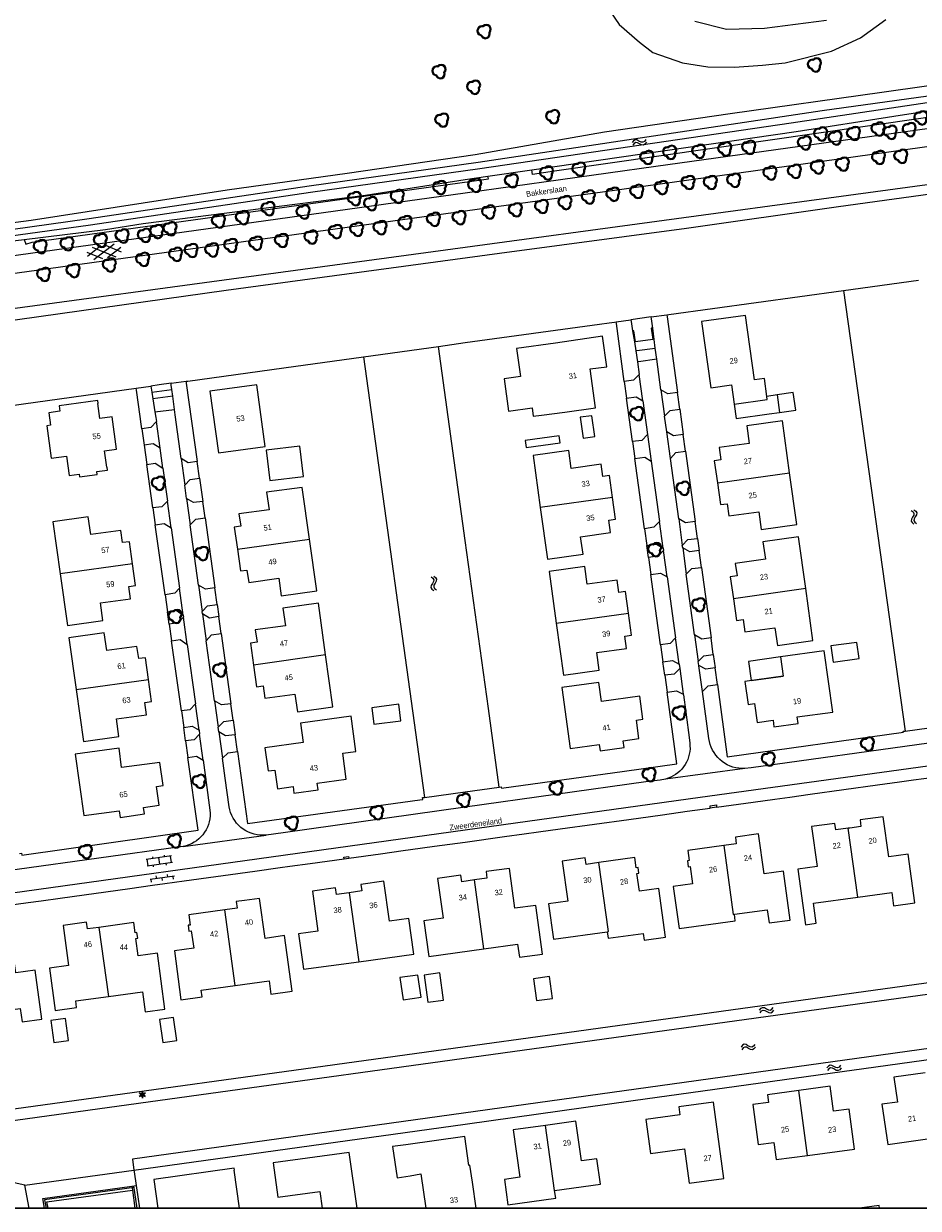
# Model space of a CAD drawing. Header units: metres. Extents: x 231584 to 239351, y 577231 to 577839.
# Tile 14 of 70: x 231921 to 232081, y 577231 to 577444. Entities that reach past the tile are written whole.
import ezdxf
from ezdxf.enums import TextEntityAlignment as Align

# ---------------------------------------------------------------- set-up
doc = ezdxf.new("R2010")
doc.units = ezdxf.units.M
doc.header["$MEASUREMENT"] = 0
for name, color, linetype, lineweight in [('B01', 1, 'Continuous', 0), ('B02', 12, 'Continuous', 0), ('B07', 12, 'Continuous', 0), ('B14', 1, 'Continuous', 0), ('HAAG', 7, 'Continuous', 0), ('LUIFEL', 7, 'Continuous', 0), ('N-WE-IE-MEUBILAIR_WEGMEUBILAIR_LICHTMAST-S', 7, 'Continuous', 30), ('S01', 7, 'Continuous', 0), ('S02', 7, 'Continuous', 0), ('S03', 7, 'Continuous', 0), ('S05', 140, 'Continuous', 0), ('s_BOOM', 7, 'Continuous', 0), ('T00', 34, 'Continuous', 0), ('T09', 72, 'Continuous', 0), ('T10', 7, 'Continuous', 0), ('V01', 8, 'Continuous', 0), ('V02', 253, 'Continuous', 0), ('W00', 140, 'Continuous', 0), ('Z02_huisnummer', 7, 'Continuous', 0), ('Z06_straatnaam', 7, 'Continuous', 0)]:
    doc.layers.add(name, color=color, linetype=linetype, lineweight=lineweight)
doc.styles.add('Style-CHAR_FAST_FONT', font='CHAR_FAST_FONT.shx')

# ---------------------------------------------------------------- blocks, each defined once
blk = doc.blocks.new('N-SIE-WEG_LICHTMAST-SO')
at = {"linetype": 'Continuous'}
h = blk.add_hatch(color=256, dxfattribs=at)
h.paths.add_polyline_path([(-11.6, -5, 0.658505), (11.6, -5)])
h.paths.add_polyline_path([(11.6, 5, 0.658505), (-11.6, 5)])
for p, q in [((-21.9, 12.7), (-11, 6.3)), ((-11.6, 5), (11.6, 5)), ((0, 12.7), (0, 25.3)), ((11, 6.3), (21.9, 12.7)), ((-21.9, -12.7), (-11, -6.3)), ((-11.6, -5), (11.6, -5)), ((0, -12.7), (0, -25.3)), ((21.9, -12.7), (11, -6.3))]:
    blk.add_line(p, q)
at = {"ltscale": 0.5}
blk.add_circle((0, 0), 12.7, dxfattribs=at)
blk = doc.blocks.new('BOOM')
at = {"lineweight": -2, "flags": 128}
blk.add_lwpolyline([(12.8, 4), (12.1, 7.4), (10.2, 10.2), (7.3, 12.1), (3.9, 12.8), (0.4, 12.1), (-2.5, 10.1), (-3.9, 10.2), (-7.3, 9.5), (-10.2, 7.6), (-12.1, 4.8), (-12.8, 1.4), (-12.3, -1.4), (-11, -3.9), (-8.9, -5.8), (-6.2, -7), (-3, -11.2), (2.1, -12.8), (5.5, -12.1), (8.4, -10.2), (10.3, -7.4), (11, -4), (10.7, -1.7), (12.1, 0.9), (12.8, 4)], dxfattribs=at)
blk.add_lwpolyline([(11, 4), (10.5, 6.7), (8.9, 8.9), (6.7, 10.5), (3.9, 11), (1.1, 10.5), (-2, 8.3), (-3.8, 8.5), (-6.7, 7.9), (-8.9, 6.4), (-10.5, 4.2), (-11, 1.4), (-10.7, -0.9), (-9.6, -2.9), (-7.9, -4.4), (-5.1, -5.7), (-2, -9.7), (2.2, -11), (4.9, -10.5), (7.1, -9), (8.7, -6.7), (9.2, -3.9), (8.9, -1.3), (10.5, 1.5)], close=True, dxfattribs=at)
blk = doc.blocks.new('S05')
at = {"color": 0}
for p, q in [((0.8, 3), (3.8, 5.9)), ((1.1, -1.9), (4.1, 0.9)), ((3.8, 5.9), (6.8, 7.1)), ((4.1, 0.9), (7.1, 2.1)), ((6.8, 7.1), (10.1, 6.2)), ((7.1, 2.1), (10.2, 1.2)), ((10.1, 6.2), (13.3, 3.7)), ((10.2, 1.2), (13.6, -1.2)), ((13.3, 3.7), (16.6, 1.3)), ((16.6, 1.3), (19.7, 0.4)), ((19.7, 0.4), (22.8, 1.6)), ((22.8, 1.6), (25.8, 4.4)), ((13.6, -1.2), (16.8, -3.7)), ((16.8, -3.7), (20, -4.6)), ((20, -4.6), (23.1, -3.3)), ((23.1, -3.3), (26.1, -0.5))]:
    blk.add_line(p, q, dxfattribs=at)
blk = doc.blocks.new('OV2')
at = {"color": 0}
for p, q in [((3.1, -23), (3.1, 23)), ((15.1, -23), (15.1, 23)), ((0.1, 11.5), (3.1, 11.5)), ((3.1, 21), (15.1, 21)), ((3.1, 0), (15.1, 0)), ((15.1, 10.5), (18.1, 10.5)), ((0.1, -11.5), (3.1, -11.5)), ((3.1, -21), (15.1, -21)), ((15.1, -10.5), (18.1, -10.5))]:
    blk.add_line(p, q, dxfattribs=at)
blk = doc.blocks.new('GV6')
at = {"color": 0, "linetype": 'Continuous', "ltscale": 10, "flags": 128}
for points in [[(0.1, -3.8), (26.5, 11.5)], [(26.5, -11.5), (0.1, 3.8)], [(50.7, -11.5), (10.9, 11.5)], [(10.9, -11.5), (50.7, 11.5)], [(61.6, -3.8), (35.1, 11.5)], [(35.1, -11.5), (61.6, 3.7)]]:
    blk.add_lwpolyline(points, dxfattribs=at)
blk = doc.blocks.new('OV6')
at = {"color": 0}
for p, q in [((0, 0), (44, 0)), ((2, 5), (2, 0)), ((12, 0), (12, -5)), ((22, 5), (22, 0)), ((32, 0), (32, -5)), ((42, 5), (42, 0))]:
    blk.add_line(p, q, dxfattribs=at)

msp = doc.modelspace()

# ---------------------------------------------------------------- linework, layer by layer
at = {"flags": 128}
for points in [[(231583.557, 577690.779), (232382.246, 577690.779), (232382.246, 577231.173), (231583.557, 577231.173)], [(232382.246, 577231.173), (232382.246, 577690.779), (231583.557, 577690.779), (231583.557, 577231.173)]]:
    msp.add_lwpolyline(points, close=True, dxfattribs=at)
at = {"layer": 'B01'}
msp.add_line((231959.476, 577231.173), (231958.538, 577237.999), dxfattribs=at)
at = {"layer": 'B01', "flags": 128}
for points in [[(232054.161, 577376.922), (232053.714, 577380.125), (232051.954, 577379.884), (232050.35, 577391.422), (232042.421, 577390.33), (232044.074, 577378.464), (232047.836, 577378.982)], [(232009.214, 577385.516), (232009.922, 577380.465), (232006.969, 577380.068), (232007.782, 577374.267), (232012.002, 577374.834), (232012.196, 577373.354), (232013.683, 577373.549), (232017.887, 577374.1), (232023.413, 577374.843), (232022.434, 577381.833), (232025.405, 577382.247), (232024.641, 577387.694), (232016.225, 577386.458), (232009.214, 577385.516)], [(231954.18, 577377.851), (231955.706, 577366.774), (231964.116, 577367.932), (231962.591, 577379.01), (231954.18, 577377.851)], [(232047.836, 577378.982), (232048.318, 577375.531)], [(231927.229, 577374.244), (231925.248, 577373.967), (231925.56, 577371.739), (231924.876, 577371.643), (231925.69, 577365.82), (231928.423, 577366.202), (231928.909, 577362.725), (231930.702, 577362.976), (231930.772, 577362.471), (231933.922, 577362.911), (231933.851, 577363.416), (231935.782, 577363.686), (231935.701, 577364.226), (231935.649, 577364.224), (231935.235, 577367.145), (231937.424, 577367.449), (231936.615, 577373.267), (231934.431, 577372.963), (231934.071, 577375.627), (231934.115, 577375.637), (231934.038, 577376.173), (231927.094, 577375.214), (231927.229, 577374.244)], [(232048.318, 577375.531), (232054.242, 577376.342), (232054.161, 577376.922)], [(232058.242, 577363.208), (232056.938, 577372.512), (232050.553, 577371.617), (232050.995, 577368.462), (232045.594, 577367.712), (232045.91, 577365.512), (232044.725, 577365.356), (232045.282, 577361.425)], [(232026.46, 577358.788), (232025.923, 577362.722), (232024.719, 577362.557), (232024.412, 577364.751), (232019.035, 577363.998), (232018.588, 577367.187), (232012.203, 577366.292), (232013.487, 577356.995)], [(232045.282, 577361.425), (232045.838, 577357.494), (232047.007, 577357.648), (232047.323, 577355.448), (232052.716, 577356.179), (232053.16, 577353.01), (232059.546, 577353.904), (232058.242, 577363.208)], [(231972.034, 577351.287), (231970.712, 577360.581), (231964.343, 577359.693), (231964.792, 577356.539), (231959.39, 577355.802), (231959.703, 577353.595), (231958.547, 577353.433), (231959.097, 577349.501)], [(232013.487, 577356.995), (232014.772, 577347.697), (232021.158, 577348.592), (232020.719, 577351.724), (232026.105, 577352.482), (232025.81, 577354.694), (232026.997, 577354.854), (232026.46, 577358.788)], [(231940.262, 577346.879), (231939.709, 577350.81), (231938.495, 577350.667), (231938.194, 577352.853), (231932.786, 577352.11), (231932.338, 577355.264), (231925.969, 577354.377), (231927.282, 577345.089)], [(231959.097, 577349.501), (231959.647, 577345.57), (231960.821, 577345.728), (231961.137, 577343.522), (231966.539, 577344.259), (231966.988, 577341.107), (231973.356, 577341.994), (231972.034, 577351.287)], [(232061.128, 577342.408), (232059.827, 577351.715), (232053.441, 577350.82), (232053.884, 577347.665), (232048.482, 577346.915), (232048.798, 577344.701), (232047.596, 577344.524), (232048.145, 577340.598)], [(231927.282, 577345.089), (231928.595, 577335.801), (231934.924, 577336.683), (231934.515, 577339.842), (231939.923, 577340.585), (231939.634, 577342.78), (231940.815, 577342.947), (231940.262, 577346.879)], [(232029.328, 577337.978), (232028.79, 577341.904), (232027.581, 577341.74), (232027.255, 577343.954), (232021.909, 577343.233), (232021.47, 577346.364), (232015.084, 577345.494), (232016.359, 577336.191)], [(232048.145, 577340.598), (232048.694, 577336.672), (232049.888, 577336.848), (232050.204, 577334.634), (232055.6, 577335.377), (232056.045, 577332.206), (232062.43, 577333.1), (232061.128, 577342.408)], [(231974.943, 577330.497), (231973.643, 577339.788), (231967.274, 577338.901), (231967.723, 577335.747), (231962.321, 577335.01), (231962.634, 577332.803), (231961.438, 577332.628), (231961.984, 577328.696)], [(232016.359, 577336.191), (232017.633, 577326.888), (232024.076, 577327.766), (232023.631, 577330.942), (232028.954, 577331.67), (232028.654, 577333.883), (232029.866, 577334.053), (232029.328, 577337.978)], [(231943.133, 577326.065), (231942.58, 577329.996), (231941.384, 577329.842), (231941.067, 577332.042), (231935.66, 577331.299), (231935.211, 577334.452), (231928.87, 577333.569), (231930.181, 577324.282)], [(231961.984, 577328.696), (231962.53, 577324.764), (231963.707, 577324.936), (231964.033, 577322.736), (231969.436, 577323.473), (231969.884, 577320.319), (231976.243, 577321.205), (231974.943, 577330.497)], [(232057.078, 577326.718), (232050.197, 577325.748), (232050.776, 577321.592), (232051.959, 577321.757), (232052.429, 577318.395), (232055.266, 577318.79), (232055.406, 577317.597), (232059.771, 577318.186), (232059.628, 577319.371), (232066.004, 577320.256), (232064.462, 577331.244), (232056.609, 577330.136)], [(232056.609, 577330.136), (232057.078, 577326.718)], [(231930.181, 577324.282), (231931.493, 577314.995), (231937.805, 577315.862), (231937.397, 577319.022), (231942.805, 577319.765), (231942.511, 577321.98), (231943.685, 577322.134), (231943.133, 577326.065)], [(232024.035, 577314.443), (232024.219, 577313.266), (232028.541, 577313.878), (232028.369, 577315.068), (232031.2, 577315.474), (232030.737, 577318.814), (232031.912, 577318.98), (232031.351, 577323.131), (232024.469, 577322.161), (232024, 577325.579), (232017.323, 577324.637), (232018.835, 577313.735), (232024.035, 577314.443)], [(231979.516, 577319.502), (231970.448, 577318.238), (231970.931, 577314.762), (231964.052, 577313.851), (231964.632, 577309.682), (231965.803, 577309.843), (231966.277, 577306.483), (231969.105, 577306.869), (231969.264, 577305.692), (231973.604, 577306.272), (231973.452, 577307.473), (231978.65, 577308.178), (231978.008, 577312.849), (231980.395, 577313.185), (231979.516, 577319.502)], [(231942.399, 577301.966), (231942.233, 577303.146), (231945.057, 577303.545), (231944.597, 577306.901), (231945.785, 577307.051), (231945.209, 577311.222), (231938.324, 577310.276), (231937.876, 577313.747), (231929.982, 577312.662), (231931.522, 577301.655), (231937.892, 577302.544), (231938.077, 577301.352), (231942.399, 577301.966)], [(232068.782, 577299.399), (232066.536, 577299.087), (232066.358, 577300.268), (232062.194, 577299.687), (232063.167, 577292.523), (232059.721, 577292.019), (232061.094, 577282.086), (232063.034, 577282.356), (232062.538, 577285.919), (232070.489, 577287.025)], [(232079.508, 577294.745), (232076.052, 577294.27), (232075.06, 577301.465), (232070.888, 577300.896), (232071.028, 577299.727), (232069.06, 577299.438), (232068.782, 577299.399)], [(232048.323, 577283.968), (232054.213, 577284.765), (232054.542, 577282.386), (232058.346, 577282.908), (232057.135, 577291.665), (232053.679, 577291.19), (232052.672, 577298.379), (232048.501, 577297.807), (232048.659, 577296.62), (232046.417, 577296.31)], [(232046.417, 577296.31), (232039.974, 577295.421), (232040.231, 577293.583), (232039.884, 577293.536), (232040.028, 577292.495), (232040.375, 577292.543), (232040.812, 577289.424), (232037.345, 577288.945), (232038.39, 577281.386), (232048.486, 577282.785), (232048.323, 577283.968)], [(232024.018, 577293.231), (232021.741, 577292.914), (232021.567, 577294.085), (232017.42, 577293.51), (232018.416, 577286.331), (232014.95, 577285.844), (232015.825, 577279.485), (232025.51, 577280.822)], [(232025.51, 577280.822), (232025.691, 577279.638), (232031.981, 577280.5), (232032.148, 577279.306), (232035.966, 577279.828), (232034.744, 577288.603), (232031.277, 577288.121), (232030.84, 577291.251), (232031.169, 577291.306), (232031.028, 577292.35), (232030.696, 577292.316), (232030.438, 577294.125), (232024.018, 577293.231)], [(232080.719, 577285.988), (232079.508, 577294.745)], [(232003.365, 577277.745), (232009.411, 577278.584), (232009.764, 577276.228), (232013.891, 577276.794), (232012.699, 577285.543), (232008.935, 577285.021), (232007.937, 577292.195), (232003.745, 577291.61), (232003.913, 577290.418), (232001.659, 577290.107)], [(231980.886, 577275.438), (231990.776, 577276.803), (231989.906, 577283.18), (231986.426, 577282.721), (231985.421, 577289.891), (231981.278, 577289.303), (231981.434, 577288.131), (231979.177, 577287.821)], [(232001.659, 577290.107), (231999.385, 577289.793), (231999.217, 577290.982), (231995.037, 577290.401), (231996.034, 577283.23), (231992.596, 577282.752), (231993.466, 577276.371), (232003.365, 577277.745)], [(231958.715, 577271.163), (231964.786, 577272.004), (231965.104, 577269.619), (231968.918, 577270.173), (231967.545, 577280.12), (231964.072, 577279.629), (231963.063, 577286.809), (231960.363, 577286.436), (231958.909, 577286.223), (231959.062, 577285.029), (231956.844, 577284.725)], [(231979.177, 577287.821), (231976.896, 577287.502), (231976.729, 577288.7), (231972.571, 577288.104), (231973.57, 577280.936), (231970.097, 577280.453), (231970.855, 577274.967), (231970.997, 577274.073), (231980.886, 577275.438)], [(232070.489, 577287.025), (232076.578, 577287.873), (232076.906, 577285.49), (232080.719, 577285.988)], [(231956.844, 577284.725), (231950.371, 577283.838), (231950.61, 577282.016), (231950.267, 577281.968), (231950.404, 577280.927), (231950.798, 577280.982), (231951.268, 577277.845), (231947.801, 577277.361), (231948.973, 577268.579), (231952.766, 577269.133), (231952.624, 577270.319), (231958.715, 577271.163)], [(231934.226, 577281.601), (231932.167, 577281.322), (231932.001, 577282.529), (231927.854, 577281.962), (231928.814, 577274.771), (231925.348, 577274.286), (231926.393, 577266.707), (231930.233, 577267.235), (231930.092, 577268.394), (231935.938, 577269.197)], [(231913.973, 577266.179), (231920.137, 577267.037), (231920.468, 577264.66), (231923.991, 577265.149), (231922.784, 577273.918), (231919.31, 577273.449), (231918.32, 577280.627), (231914.167, 577280.054), (231914.331, 577278.867), (231912.052, 577278.551)], [(231940.872, 577279.596), (231941.219, 577279.643), (231941.08, 577280.683), (231940.733, 577280.637), (231940.491, 577282.452), (231934.226, 577281.601)], [(231946.092, 577266.941), (231944.757, 577276.947), (231941.287, 577276.484), (231940.872, 577279.596)], [(231935.938, 577269.197), (231942.08, 577270.041)], [(231942.08, 577270.041), (231942.557, 577266.47), (231946.092, 577266.941)], [(232082.594, 577255.488), (232076.974, 577254.713), (232077.589, 577250.255), (232074.805, 577249.871), (232075.847, 577242.656), (232084.229, 577243.803)], [(232061.457, 577240.669), (232069.871, 577241.799), (232068.906, 577248.985), (232066.131, 577248.612), (232065.532, 577253.072), (232059.883, 577252.313)], [(232059.883, 577252.313), (232054.244, 577251.556), (232054.429, 577250.178), (232051.653, 577249.805), (232052.619, 577242.62), (232055.388, 577242.992), (232055.802, 577239.91), (232061.457, 577240.669)], [(232046.412, 577236.553), (232044.549, 577250.207), (232038.356, 577249.362), (232038.546, 577247.975), (232032.412, 577247.138), (232033.249, 577241.005), (232039.386, 577241.842), (232040.219, 577235.701), (232046.412, 577236.553)], [(232016.056, 577234.391), (232024.278, 577235.529), (232023.65, 577240.065), (232020.866, 577239.68), (232019.879, 577246.812), (232014.441, 577246.06)], [(232014.441, 577246.06), (232008.609, 577245.252), (232009.785, 577236.753), (232007.039, 577236.373), (232007.67, 577231.817), (232016.248, 577233.004), (232016.056, 577234.391)], [(232001.946, 577231.173), (232001.285, 577235.863), (232000.858, 577238.893), (232000.651, 577238.864), (231999.916, 577244.082), (231989.353, 577242.594), (231986.977, 577242.259), (231987.767, 577236.644), (231990.144, 577236.979), (231992.051, 577237.349), (231992.921, 577231.173)], [(231980.587, 577231.173), (231979.198, 577241.208), (231965.518, 577239.315), (231966.368, 577233.174), (231973.898, 577234.205), (231974.317, 577231.173)], [(231958.538, 577237.999), (231958.598, 577238.007), (231958.55, 577238.354), (231944.116, 577236.37), (231944.83, 577231.173)]]:
    msp.add_lwpolyline(points, dxfattribs=at)
at = {"layer": 'B02', "flags": 128}
for points in [[(232056.452, 577374.049), (232059.334, 577374.451), (232058.897, 577377.583), (232056.015, 577377.181)], [(232056.015, 577377.181), (232056.452, 577374.049)], [(232023.268, 577369.729), (232022.76, 577373.444), (232020.658, 577373.156), (232021.167, 577369.441), (232023.268, 577369.729)], [(231964.945, 577361.821), (231970.965, 577362.553), (231970.305, 577367.981), (231964.285, 577367.249), (231964.945, 577361.821)], [(232066.048, 577329.223), (232070.708, 577329.867), (232070.309, 577332.754), (232065.649, 577332.109), (232066.048, 577329.223)], [(231988.464, 577318.701), (231988.074, 577321.656), (231983.23, 577321.017), (231983.62, 577318.062), (231988.464, 577318.701)], [(231988.282, 577272.578), (231988.836, 577268.622), (231992.075, 577269.077), (231991.521, 577273.032), (231988.282, 577272.578)], [(231995.421, 577273.421), (231992.622, 577273.028), (231993.304, 577268.166), (231996.103, 577268.558), (231995.421, 577273.421)], [(232012.785, 577268.458), (232015.701, 577268.863), (232015.158, 577272.778), (232012.242, 577272.373), (232012.785, 577268.458)], [(231928.778, 577261.288), (231928.235, 577265.223), (231925.588, 577264.858), (231926.131, 577260.923), (231928.778, 577261.288)], [(231945.691, 577260.936), (231948.218, 577261.281), (231947.646, 577265.428), (231945.12, 577265.083), (231945.691, 577260.936)], [(232074.374, 577231.173), (232074.308, 577231.653), (232070.784, 577231.173)]]:
    msp.add_lwpolyline(points, dxfattribs=at)
at = {"layer": 'B07', "flags": 128}
for points in [[(232045.282, 577361.425), (232058.242, 577363.208)], [(232026.46, 577358.788), (232013.487, 577356.995)], [(231959.097, 577349.501), (231972.034, 577351.287)], [(231940.262, 577346.879), (231927.282, 577345.089)], [(232061.128, 577342.408), (232048.145, 577340.598)], [(232016.359, 577336.191), (232029.328, 577337.978)], [(231974.943, 577330.497), (231961.984, 577328.696)], [(231930.181, 577324.282), (231943.133, 577326.065)], [(232070.489, 577287.025), (232068.782, 577299.399)], [(232046.417, 577296.31), (232048.124, 577283.941), (232048.323, 577283.968)], [(232025.51, 577280.822), (232025.726, 577280.852), (232024.018, 577293.231)], [(232003.365, 577277.745), (232001.659, 577290.107)], [(231979.177, 577287.821), (231980.886, 577275.438)], [(231958.715, 577271.163), (231956.844, 577284.725)], [(231934.226, 577281.601), (231935.938, 577269.197)], [(232061.457, 577240.669), (232059.883, 577252.313)], [(232016.056, 577234.391), (232014.441, 577246.06)]]:
    msp.add_lwpolyline(points, dxfattribs=at)
at = {"layer": 'B14', "flags": 128}
msp.add_lwpolyline([(232016.87, 577369.858), (232010.772, 577369.023), (232010.951, 577367.719), (232017.049, 577368.554), (232016.87, 577369.858)], dxfattribs=at)
at = {"layer": 'HAAG'}
msp.add_line((231941.108, 577231.173), (231940.529, 577235.2), dxfattribs=at)
at = {"layer": 'HAAG', "flags": 128}
msp.add_lwpolyline([(231940.571, 577234.905), (231924.471, 577232.709), (231924.773, 577231.173)], dxfattribs=at)
at = {"layer": 'LUIFEL', "flags": 128}
for points in [[(232056.015, 577377.181), (232054.161, 577376.922)], [(232048.318, 577375.531), (232048.677, 577372.964)], [(232048.677, 577372.964), (232054.598, 577373.79), (232056.452, 577374.049)], [(232056.609, 577330.136), (232050.862, 577329.326)], [(232050.862, 577329.326), (232051.344, 577325.91)], [(232051.344, 577325.91), (232057.078, 577326.718)]]:
    msp.add_lwpolyline(points, dxfattribs=at)
at = {"layer": 'T00'}
msp.add_line((231940.912, 577235.253), (231941.507, 577231.173), dxfattribs=at)
at = {"layer": 'T00', "flags": 128}
for points in [[(232036.226, 577391.56), (232036.265, 577391.22), (232038.124, 577377.603)], [(232028.563, 577379.605), (232027.136, 577389.967), (232027.093, 577390.299)], [(231941.953, 577371.113), (231941.835, 577371.952), (231941.65, 577373.285), (231940.991, 577378.038), (231940.941, 577378.395)], [(231949.888, 577379.631), (231949.938, 577379.275), (231951.897, 577365.213)], [(232030.047, 577368.831), (232028.978, 577376.594)], [(232038.533, 577374.606), (232039.154, 577370.057)], [(232032.209, 577353.135), (232030.465, 577365.793)], [(232039.562, 577367.067), (232041.287, 577354.433)], [(231943.95, 577356.879), (231942.855, 577364.682)], [(231952.315, 577362.206), (231952.891, 577358.068)], [(231953.306, 577355.085), (231955.053, 577342.527)], [(231946.138, 577341.284), (231944.371, 577353.879)], [(232041.698, 577351.422), (232041.991, 577349.274)], [(232032.92, 577347.975), (232032.618, 577350.167)], [(232035.079, 577332.302), (232033.334, 577344.966)], [(232042.407, 577346.223), (232044.133, 577333.584)], [(231946.875, 577336.029), (231946.561, 577338.267)], [(231955.465, 577339.568), (231955.77, 577337.374)], [(231956.191, 577334.355), (231957.944, 577321.755)], [(231949.058, 577320.471), (231947.295, 577333.036)], [(232035.828, 577326.859), (232035.493, 577329.292)], [(232044.542, 577330.584), (232044.872, 577328.165)], [(232045.281, 577325.17), (232047.05, 577312.213), (232078.667, 577316.639), (232078.644, 577316.801), (232078.962, 577316.843)], [(232006.105, 577306.767), (232006.469, 577306.809), (232006.503, 577306.563), (232028.572, 577309.623), (232038.022, 577310.934), (232036.246, 577323.824)], [(231958.357, 577318.784), (231958.72, 577316.178)], [(231949.814, 577315.079), (231949.475, 577317.5)], [(231959.137, 577313.181), (231960.937, 577300.244), (231991.873, 577304.476), (231992.403, 577304.549), (231992.356, 577304.893), (231992.697, 577304.94)], [(231919.978, 577294.847), (231920.332, 577294.906), (231920.379, 577294.571), (231952.059, 577299.078), (231950.236, 577312.069)], [(232045.145, 577303.169), (232044.005, 577303.011)], [(231978.258, 577293.913), (231979.102, 577294.03)], [(231940.526, 577238.033), (231940.568, 577237.73), (231940.912, 577235.253)]]:
    msp.add_lwpolyline(points, dxfattribs=at)
at = {"layer": 'T09', "flags": 128}
for points in [[(232025.078, 577447.417), (232027.661, 577443.693), (232031.274, 577440.477), (232033.696, 577438.658), (232039.017, 577436.795), (232043.548, 577436.086), (232048.326, 577436.014), (232053.395, 577436.343), (232057.466, 577436.758), (232065.748, 577438.893), (232070.99, 577441.263), (232075.509, 577444.548)], [(232041.208, 577444.274), (232046.895, 577442.853), (232053.706, 577443.002), (232064.857, 577444.423)], [(232153.198, 577440.626), (232153.042, 577440.738), (232152.878, 577440.837), (232152.705, 577440.922), (232152.527, 577440.992), (232152.343, 577441.047), (232152.155, 577441.087), (232151.965, 577441.11), (232151.773, 577441.118), (232145.003, 577440.395), (232117.062, 577437.245), (232098.026, 577434.747), (232074.813, 577431.46), (232047.551, 577427.631), (232025.029, 577424.352), (232001.769, 577420.286), (231978.823, 577416.908), (231957.286, 577413.901), (231922.096, 577408.514), (231905.444, 577406.314), (231873.93, 577402.303), (231866.596, 577401.365)], [(232011.975, 577417.563), (232059.447, 577424.443), (232076.955, 577427.24), (232093.53, 577429.771)], [(232105.084, 577416.072), (232104.671, 577417.21), (232103.234, 577417.622), (232000, 577403.629), (231877.186, 577386.982), (231875.277, 577386.5), (231874.149, 577385.803), (231873.184, 577384.867), (231872.755, 577384.154)], [(232004.095, 577416.421), (232011.975, 577417.563)], [(231920.835, 577405.088), (231935.41, 577406.883), (231942.17, 577407.919), (231982.102, 577413.031), (232000, 577415.827), (232004.095, 577416.421)], [(231913.271, 577404.142), (231914.74, 577404.337), (231920.835, 577405.088)]]:
    msp.add_lwpolyline(points, dxfattribs=at)
at = {"layer": 'T10'}
msp.add_line((231940.246, 577234.402), (231940.717, 577231.173), dxfattribs=at)
at = {"layer": 'T10', "flags": 128}
for points in [[(232093.53, 577429.771), (232093.587, 577429.351), (232082.214, 577426.829), (232016.039, 577417.334), (232012.093, 577416.746), (232011.975, 577417.563)], [(231920.835, 577405.088), (231921.105, 577404.221), (231922.269, 577404.591), (232001.164, 577415.558), (232004.16, 577415.975), (232004.095, 577416.421)], [(231924.503, 577231.173), (231924.169, 577232.927), (231940.138, 577235.146)], [(231925.111, 577231.173), (231924.875, 577232.344), (231940.246, 577234.402)], [(231940.138, 577235.146), (231940.912, 577235.253)], [(231940.138, 577235.146), (231940.246, 577234.402)]]:
    msp.add_lwpolyline(points, dxfattribs=at)
at = {"layer": 'V01', "flags": 128}
for points in [[(231869.472, 577392.252), (231873.647, 577392.758), (232000, 577410.215), (232034.586, 577414.993), (232096.587, 577423.689), (232159.666, 577432.238)], [(232096.268, 577426.788), (232034.205, 577418.151), (232000, 577413.408), (231871.464, 577395.583), (231869.08, 577395.323)]]:
    msp.add_lwpolyline(points, dxfattribs=at)
at = {"layer": 'V02', "flags": 128}
for points in [[(232033.411, 577391.171), (232029.729, 577390.663)], [(232033.661, 577389.164), (232033.449, 577390.833), (232033.411, 577391.171)], [(232029.729, 577390.663), (232029.774, 577390.329), (232030.056, 577388.658)], [(232033.661, 577389.164), (232033.408, 577389.129), (232033.664, 577387.117), (232030.566, 577386.707), (232030.258, 577388.686), (232030.056, 577388.658)], [(232034.119, 577385.555), (232033.917, 577387.15), (232033.661, 577389.164)], [(232030.056, 577388.658), (232030.388, 577386.684), (232030.653, 577385.107)], [(232030.653, 577385.107), (232030.812, 577385.127), (232034.119, 577385.555)], [(232030.653, 577385.107), (232030.927, 577383.116)], [(232034.387, 577383.588), (232034.119, 577385.555)], [(232034.387, 577383.588), (232031.12, 577383.143), (232030.927, 577383.116)], [(232030.927, 577383.116), (232031.243, 577380.823)], [(232035.133, 577378.111), (232034.387, 577383.588)], [(232031.243, 577380.823), (232030.223, 577379.836), (232028.563, 577379.605)], [(232031.89, 577376.133), (232031.243, 577380.823)], [(231947.191, 577379.258), (231945.049, 577378.963), (231943.595, 577378.762)], [(231943.595, 577378.762), (231943.649, 577378.406), (231943.761, 577377.68)], [(231947.333, 577378.125), (231947.233, 577378.901), (231947.191, 577379.258)], [(232028.563, 577379.605), (232028.978, 577376.594)], [(231943.761, 577377.68), (231947.333, 577378.125)], [(231943.761, 577377.68), (231943.945, 577376.486)], [(231947.486, 577376.943), (231943.945, 577376.486)], [(231943.945, 577376.486), (231944.308, 577374.127)], [(231947.486, 577376.943), (231947.333, 577378.125)], [(231947.791, 577374.583), (231947.486, 577376.943)], [(232028.978, 577376.594), (232030.676, 577376.813), (232031.89, 577376.133)], [(232031.89, 577376.133), (232032.726, 577370.064)], [(232035.133, 577378.111), (232035.797, 577373.351)], [(232038.124, 577377.603), (232036.369, 577377.364), (232035.133, 577378.111)], [(232038.533, 577374.606), (232038.124, 577377.603)], [(231944.308, 577374.127), (231947.791, 577374.583)], [(231944.308, 577374.127), (231944.462, 577373.128), (231944.561, 577372.414)], [(231949.005, 577365.738), (231947.92, 577373.59), (231947.791, 577374.583)], [(232035.797, 577373.351), (232036.796, 577374.377), (232038.533, 577374.606)], [(231944.561, 577372.414), (231943.578, 577371.343), (231941.953, 577371.113)], [(231945.223, 577367.625), (231944.561, 577372.414)], [(232036.18, 577370.568), (232035.797, 577373.351)], [(231941.953, 577371.113), (231942.369, 577368.147)], [(232032.726, 577370.064), (232031.73, 577369.014), (232030.047, 577368.831)], [(232032.726, 577370.064), (232033.383, 577365.299)], [(232036.837, 577365.784), (232036.18, 577370.568)], [(232039.154, 577370.057), (232037.4, 577369.81), (232036.18, 577370.568)], [(232039.562, 577367.067), (232039.154, 577370.057)], [(231945.223, 577367.625), (231943.984, 577368.418), (231942.369, 577368.147)], [(231942.369, 577368.147), (231942.855, 577364.682)], [(231945.719, 577364.045), (231945.223, 577367.625)], [(232030.047, 577368.831), (232030.465, 577365.793)], [(231951.897, 577365.213), (231950.259, 577365.007), (231949.005, 577365.738)], [(231949.005, 577365.738), (231949.661, 577360.993)], [(232030.465, 577365.793), (232032.267, 577365.993), (232033.383, 577365.299)], [(232036.837, 577365.784), (232037.823, 577366.815), (232039.562, 577367.067)], [(232038.332, 577354.91), (232036.837, 577365.784)], [(231942.855, 577364.682), (231944.324, 577364.927), (231945.719, 577364.045)], [(231945.719, 577364.045), (231946.543, 577358.093)], [(231952.315, 577362.206), (231951.897, 577365.213)], [(232033.383, 577365.299), (232034.88, 577354.432)], [(231949.661, 577360.993), (231950.602, 577361.981), (231952.315, 577362.206)], [(231949.996, 577358.569), (231949.661, 577360.993)], [(231946.543, 577358.093), (231945.527, 577357.069), (231943.95, 577356.879)], [(231947.2, 577353.341), (231946.543, 577358.093)], [(231952.891, 577358.068), (231951.226, 577357.861), (231949.996, 577358.569)], [(231949.996, 577358.569), (231950.647, 577353.857)], [(231953.306, 577355.085), (231952.891, 577358.068)], [(231943.95, 577356.879), (231944.371, 577353.879)], [(231950.647, 577353.857), (231951.673, 577354.875), (231953.306, 577355.085)], [(232041.287, 577354.433), (232039.581, 577354.214), (232038.332, 577354.91)], [(232038.332, 577354.91), (232038.983, 577350.177)], [(231944.371, 577353.879), (231945.974, 577354.072), (231947.2, 577353.341)], [(231947.2, 577353.341), (231948.698, 577342.514)], [(231952.145, 577343.01), (231950.647, 577353.857)], [(232034.88, 577354.432), (232033.888, 577353.41), (232032.209, 577353.135)], [(232032.209, 577353.135), (232032.618, 577350.167)], [(232035.539, 577349.655), (232034.88, 577354.432)], [(232041.698, 577351.422), (232041.287, 577354.433)], [(232038.983, 577350.177), (232039.982, 577351.197), (232041.698, 577351.422)], [(231860.908, 577350.19), (231862.226, 577350.357), (231862.822, 577346.193), (231869.12, 577301.82), (231871.974, 577281.359), (231890.728, 577283.941), (232000, 577299.128), (232042.209, 577304.994), (232115.699, 577315.077), (232166.598, 577322.135), (232173.566, 577323.106), (232174.079, 577323.177), (232174.15, 577322.533)], [(232032.618, 577350.167), (232034.32, 577350.394), (232035.539, 577349.655)], [(232035.599, 577349.22), (232034.617, 577348.204), (232032.92, 577347.975)], [(232035.539, 577349.655), (232035.599, 577349.22)], [(232036.249, 577344.498), (232035.599, 577349.22)], [(232039.047, 577349.716), (232038.983, 577350.177)], [(232041.991, 577349.274), (232040.31, 577349.027), (232039.047, 577349.716)], [(232039.047, 577349.716), (232039.697, 577344.986)], [(232042.407, 577346.223), (232041.991, 577349.274)], [(232032.92, 577347.975), (232033.334, 577344.966)], [(232033.334, 577344.966), (232035.042, 577345.189), (232036.249, 577344.498)], [(232036.249, 577344.498), (232037.752, 577333.592)], [(232039.697, 577344.986), (232040.699, 577346.021), (232042.407, 577346.223)], [(232041.19, 577334.124), (232039.697, 577344.986)], [(231948.698, 577342.514), (231947.859, 577341.589), (231946.138, 577341.284)], [(231949.372, 577337.646), (231948.698, 577342.514)], [(231955.053, 577342.527), (231953.391, 577342.302), (231952.145, 577343.01)], [(231952.145, 577343.01), (231952.795, 577338.307)], [(231955.465, 577339.568), (231955.053, 577342.527)], [(231946.138, 577341.284), (231946.561, 577338.267)], [(231946.561, 577338.267), (231948.102, 577338.513), (231949.372, 577337.646)], [(231952.795, 577338.307), (231953.758, 577339.309), (231955.465, 577339.568)], [(231952.851, 577337.902), (231952.795, 577338.307)], [(231955.77, 577337.374), (231954.085, 577337.122), (231952.851, 577337.902)], [(231952.851, 577337.902), (231953.522, 577333.047)], [(231949.419, 577337.308), (231948.433, 577336.243), (231946.875, 577336.029)], [(231946.875, 577336.029), (231947.295, 577333.036)], [(231949.372, 577337.646), (231949.419, 577337.308)], [(231950.1, 577332.385), (231949.419, 577337.308)], [(231956.191, 577334.355), (231955.77, 577337.374)], [(231953.522, 577333.047), (231954.471, 577334.091), (231956.191, 577334.355)], [(232037.752, 577333.592), (232036.773, 577332.529), (232035.079, 577332.302)], [(232038.407, 577328.842), (232037.752, 577333.592)], [(232044.133, 577333.584), (232042.468, 577333.361), (232041.19, 577334.124)], [(232041.19, 577334.124), (232041.85, 577329.328), (232041.854, 577329.296)], [(232044.542, 577330.584), (232044.133, 577333.584)], [(231947.295, 577333.036), (231948.82, 577333.259), (231950.1, 577332.385)], [(231950.1, 577332.385), (231951.573, 577321.74)], [(231955.012, 577322.263), (231953.522, 577333.047)], [(232035.079, 577332.302), (232035.493, 577329.292)], [(232035.493, 577329.292), (232037.192, 577329.527), (232038.407, 577328.842)], [(232041.854, 577329.296), (232042.872, 577330.364), (232044.542, 577330.584)], [(232041.947, 577328.621), (232041.854, 577329.296)], [(232038.511, 577328.089), (232037.515, 577327.067), (232035.828, 577326.859)], [(232038.407, 577328.842), (232038.511, 577328.089)], [(232038.511, 577328.089), (232039.152, 577323.432)], [(232042.588, 577323.956), (232041.958, 577328.542), (232041.947, 577328.621)], [(232044.872, 577328.165), (232043.192, 577327.932), (232041.947, 577328.621)], [(232045.281, 577325.17), (232044.872, 577328.165)], [(232035.828, 577326.859), (232036.246, 577323.824)], [(232042.588, 577323.956), (232043.621, 577324.937), (232045.281, 577325.17)], [(232039.152, 577323.432), (232039.167, 577323.323), (232039.596, 577320.216), (232040.283, 577315.228), (232040.312, 577314.66), (232040.357, 577314.163), (232040.36, 577313.663), (232040.319, 577313.165), (232040.237, 577312.673), (232040.113, 577312.189), (232039.947, 577311.718), (232039.743, 577311.262), (232039.5, 577310.826), (232039.22, 577310.412), (232038.907, 577310.023), (232038.561, 577309.663), (232038.186, 577309.333), (232037.784, 577309.036), (232037.358, 577308.775), (232036.912, 577308.551), (232036.448, 577308.367), (232035.97, 577308.222)], [(232036.246, 577323.824), (232037.94, 577324.056), (232039.152, 577323.432)], [(232050.204, 577310.122), (232049.661, 577310.116), (232049.119, 577310.159), (232048.583, 577310.248), (232048.057, 577310.385), (232047.545, 577310.567), (232047.052, 577310.794), (232046.58, 577311.063), (232046.133, 577311.373), (232045.716, 577311.721), (232045.331, 577312.104), (232044.981, 577312.519), (232044.669, 577312.964), (232044.397, 577313.435), (232044.168, 577313.927), (232043.983, 577314.438), (232043.843, 577314.964), (232043.751, 577315.499), (232042.588, 577323.956)], [(231951.573, 577321.74), (231950.588, 577320.672), (231949.058, 577320.471)], [(231952.233, 577316.97), (231951.573, 577321.74)], [(231957.944, 577321.755), (231956.248, 577321.525), (231955.012, 577322.263)], [(231955.012, 577322.263), (231955.664, 577317.543)], [(231958.357, 577318.784), (231957.944, 577321.755)], [(231949.058, 577320.471), (231949.475, 577317.5)], [(231955.664, 577317.543), (231956.656, 577318.561), (231958.357, 577318.784)], [(232121.55, 577319.996), (232116.954, 577319.363), (232115.107, 577319.072), (232051.341, 577310.237), (232050.204, 577310.122)], [(231949.475, 577317.5), (231951.004, 577317.715), (231952.233, 577316.97)], [(231952.233, 577316.97), (231952.325, 577316.304)], [(231955.781, 577316.7), (231955.664, 577317.543)], [(231958.72, 577316.178), (231956.999, 577315.962), (231955.781, 577316.7)], [(231955.781, 577316.7), (231956.435, 577311.965)], [(231952.325, 577316.304), (231951.348, 577315.288), (231949.814, 577315.079)], [(231949.814, 577315.079), (231950.236, 577312.069)], [(231952.975, 577311.607), (231952.325, 577316.304)], [(231959.137, 577313.181), (231958.72, 577316.178)], [(232045.145, 577303.169), (232051.693, 577304.075), (232055.598, 577304.616), (232058.303, 577304.99), (232061.96, 577305.496), (232074.05, 577307.169), (232077.941, 577307.708), (232080.467, 577308.057), (232084.2, 577308.574), (232096.783, 577310.315), (232100.691, 577310.856), (232102.933, 577311.166), (232106.456, 577311.653), (232119.016, 577313.392), (232123.051, 577313.95), (232124.955, 577314.213), (232129.518, 577314.845), (232130.623, 577314.998)], [(231950.236, 577312.069), (231951.742, 577312.319), (231952.975, 577311.607)], [(231956.435, 577311.965), (231957.437, 577312.954), (231959.137, 577313.181)], [(231952.975, 577311.607), (231953.526, 577307.618), (231954.182, 577302.649), (231954.218, 577302.127), (231954.209, 577301.603), (231954.153, 577301.082), (231954.052, 577300.568), (231953.906, 577300.066), (231953.716, 577299.577), (231953.484, 577299.108), (231953.212, 577298.661), (231952.902, 577298.239), (231952.555, 577297.846), (231952.175, 577297.486), (231951.766, 577297.16), (231951.329, 577296.871), (231950.868, 577296.622), (231950.387, 577296.414), (231949.89, 577296.25), (231949.38, 577296.13)], [(231964.271, 577298.177), (231963.73, 577298.143), (231963.187, 577298.157), (231962.648, 577298.22), (231962.117, 577298.331), (231961.598, 577298.488), (231961.095, 577298.691), (231960.612, 577298.939), (231960.154, 577299.228), (231959.722, 577299.557), (231959.322, 577299.923), (231958.956, 577300.324), (231958.628, 577300.755), (231958.339, 577301.214), (231958.092, 577301.697), (231957.889, 577302.201), (231957.732, 577302.72), (231957.622, 577303.251), (231956.928, 577308.373), (231956.435, 577311.965)], [(232035.97, 577308.222), (232034.997, 577308.048), (232032.431, 577307.699), (232000, 577303.166), (231967.337, 577298.6), (231964.271, 577298.177)], [(232050.204, 577310.122), (232035.97, 577308.222)], [(231979.102, 577294.03), (231984.818, 577294.821), (231988.857, 577295.38), (231990.166, 577295.561), (231994.51, 577296.162), (232000, 577296.922), (232007.054, 577297.898), (232010.577, 577298.386), (232013.187, 577298.747), (232017.065, 577299.283), (232029.363, 577300.985), (232033.294, 577301.529), (232035.447, 577301.827), (232039.872, 577302.439), (232044.005, 577303.011)], [(232044.005, 577303.011), (232043.963, 577303.416), (232045.093, 577303.577), (232045.145, 577303.169)], [(231949.38, 577296.13), (231948.862, 577296.055), (231890.193, 577287.948), (231881.226, 577286.733), (231880.674, 577286.718), (231880.123, 577286.751), (231879.577, 577286.833), (231879.04, 577286.962), (231878.516, 577287.137), (231878.01, 577287.358), (231877.526, 577287.623), (231877.066, 577287.929), (231876.635, 577288.274), (231876.236, 577288.655), (231875.872, 577289.07), (231875.546, 577289.516), (231875.26, 577289.988), (231875.016, 577290.484), (231874.817, 577290.999), (231874.664, 577291.529), (231874.558, 577292.071), (231873.491, 577299.57)], [(231949.38, 577296.13), (231964.271, 577298.177)], [(231899.556, 577283.021), (231899.664, 577283.036), (231900.408, 577283.14), (231901.045, 577283.228), (231904.197, 577283.664), (231917.657, 577285.527), (231921.529, 577286.063), (231923.861, 577286.385), (231927.309, 577286.863), (231939.79, 577288.59), (231943.885, 577289.156), (231946.085, 577289.461), (231949.556, 577289.941), (231962.242, 577291.697), (231966.757, 577292.322), (231968.518, 577292.565), (231972.163, 577293.07), (231978.258, 577293.913)], [(231978.258, 577293.913), (231978.221, 577294.227), (231979.061, 577294.34), (231979.102, 577294.03)]]:
    msp.add_lwpolyline(points, dxfattribs=at)
at = {"layer": 'W00'}
msp.add_line((231921.729, 577231.173), (231920.971, 577235.313), dxfattribs=at)
at = {"layer": 'W00', "flags": 128}
for points in [[(232137.409, 577437.538), (232106.047, 577433.978), (232064.065, 577428.194), (232002.355, 577418.893), (231972.002, 577414.639), (231932.471, 577408.763), (231904.739, 577404.921), (231867.317, 577400.223)], [(231904.985, 577403.871), (231932.717, 577407.713), (231972.247, 577413.589), (232002.601, 577417.844), (232058.508, 577426.012), (232093.323, 577431.224)], [(232105.084, 577416.072), (232095.248, 577414.8), (232067.003, 577410.923), (232039.738, 577407.027), (232006.17, 577402.537), (231957.119, 577395.947), (231908.492, 577389.089), (231872.755, 577384.154)], [(232067.943, 577395.938), (232081.369, 577397.766)], [(232036.226, 577391.56), (232036.536, 577391.603), (232067.943, 577395.938)], [(232067.943, 577395.938), (232078.962, 577316.843)], [(232033.411, 577391.171), (232036.226, 577391.56)], [(231995.181, 577385.89), (232000, 577386.556), (232024.114, 577389.887), (232025.826, 577390.124), (232026.78, 577390.256), (232027.093, 577390.299)], [(232027.093, 577390.299), (232029.729, 577390.663)], [(231981.768, 577384.036), (231995.181, 577385.89)], [(232000, 577351.015), (231995.181, 577385.89)], [(231949.888, 577379.631), (231950.055, 577379.654), (231950.196, 577379.674), (231967.435, 577382.056), (231981.768, 577384.036)], [(231981.768, 577384.036), (231992.697, 577304.94)], [(231909.043, 577373.987), (231940.941, 577378.395)], [(231940.941, 577378.395), (231943.595, 577378.762)], [(231947.191, 577379.258), (231949.888, 577379.631)], [(232006.105, 577306.767), (232004.164, 577320.88), (232000, 577351.015)], [(232078.962, 577316.843), (232092.361, 577318.683)], [(231992.697, 577304.94), (232000, 577305.935), (232006.105, 577306.767)], [(231904.629, 577247.005), (231904.915, 577245.002), (232199.509, 577285.698), (232198.729, 577287.608)], [(232198.729, 577287.608), (232197.964, 577287.502), (232014.767, 577262.211), (232000, 577260.172), (231904.629, 577247.005)], [(232205.232, 577274.846), (232204.359, 577276.454), (232196.043, 577275.526), (231940.256, 577239.974), (231940.526, 577238.033)], [(231940.526, 577238.033), (232000, 577246.304), (232030.185, 577250.502), (232179.85, 577271.316), (232179.894, 577270.981), (232180.674, 577265.161)], [(231920.971, 577235.313), (231901.441, 577239.553), (231881.699, 577243.839)], [(231920.971, 577235.313), (231940.526, 577238.033)]]:
    msp.add_lwpolyline(points, dxfattribs=at)

# ---------------------------------------------------------------- block references
at = {"layer": 'N-WE-IE-MEUBILAIR_WEGMEUBILAIR_LICHTMAST-S', "xscale": 0.025, "yscale": 0.025, "zscale": 0.025}
msp.add_blockref('N-SIE-WEG_LICHTMAST-SO', (231942.046, 577251.559), dxfattribs=at)
at = {"layer": 'S01', "xscale": 0.1, "yscale": 0.1, "zscale": 0.1, "rotation": 187.8952575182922}
msp.add_blockref('GV6', (231938.225, 577403.261), dxfattribs=at)
at = {"layer": 'S02', "xscale": 0.1, "yscale": 0.1, "zscale": 0.1, "rotation": 97.91247828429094}
msp.add_blockref('OV2', (231945.213, 577292.624), dxfattribs=at)
at = {"layer": 'S03', "xscale": 0.1, "yscale": 0.1, "zscale": 0.1, "rotation": 187.9124782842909}
msp.add_blockref('OV6', (231947.79, 577290.785), dxfattribs=at)
at = {"layer": 'S05'}
for p, xscale, yscale, zscale, rotation in [((232032.559, 577422.831), 0.09999999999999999, 0.09999999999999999, 0.09999999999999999, 188.5711689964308), ((232080.26, 577356.582), 0.1, 0.1, 0.1, 277.9310284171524), ((231994.042, 577344.672), 0.1, 0.1, 0.1, 277.8669662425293), ((232052.817, 577266.449), 0.1, 0.1, 0.1, 7.865212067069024), ((232052.134, 577260.432), 0.1, 0.1, 0.1, 187.865212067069), ((232067.541, 577256.681), 0.1, 0.1, 0.1, 187.9128824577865)]:
    msp.add_blockref('S05', p, dxfattribs=dict(at, xscale=xscale, yscale=yscale, zscale=zscale, rotation=rotation))
at = {"layer": 's_BOOM', "xscale": 0.1, "yscale": 0.1, "zscale": 0.1}
for p in [(232003.4, 577442.4), (231995.3, 577435.2), (232062.7, 577436.4), (232001.5, 577432.4), (231995.8, 577426.5), (232015.7, 577427.1), (232081.8, 577426.9), (232063.8, 577424), (232069.7, 577424.1), (232074.1, 577424.9), (232076.3, 577424.3), (232079.7, 577424.8), (232050.9, 577421.6), (232060.9, 577422.4), (232066.4, 577423.3), (232032.6, 577419.8), (232036.7, 577420.7), (232041.9, 577420.9), (232046.6, 577421.3), (232074.2, 577419.8), (232078.2, 577420), (232020.4, 577417.7), (232063.2, 577418.1), (232067.7, 577418.6), (232008.3, 577415.6), (232014.6, 577417), (232040, 577415.3), (232044, 577415.3), (232048.2, 577415.7), (232054.7, 577417), (232059.1, 577417.3), (231995.4, 577414.4), (232001.7, 577414.8), (232026.5, 577413.2), (232030.8, 577413.7), (232035.2, 577414.4), (231980.1, 577412.4), (231983, 577411.5), (231987.8, 577412.8), (232013.7, 577411), (232017.9, 577411.7), (232022.1, 577412.7), (231960, 577409), (231964.6, 577410.6), (231970.9, 577410), (231998.9, 577409), (232004.2, 577410), (232009, 577410.4), (231947, 577407), (231955.7, 577408.4), (231980.5, 577406.9), (231984.7, 577407.2), (231989.2, 577408.1), (231994.3, 577408.7), (231934.5, 577404.9), (231938.4, 577405.7), (231942.4, 577405.8), (231944.6, 577406.5), (231967, 577404.9), (231972.3, 577405.5), (231976.7, 577406.5), (231923.7, 577403.8), (231928.5, 577404.3), (231950.8, 577403.1), (231954.5, 577403.2), (231957.9, 577404), (231962.4, 577404.4), (231936.1, 577400.5), (231942.1, 577401.5), (231948, 577402.4), (231924.3, 577398.8), (231929.6, 577399.5), (232030.8, 577373.8), (231944.9, 577361.3), (232039.1, 577360.4), (232034, 577349.4), (231952.7, 577348.7), (232041.9, 577339.5), (231947.9, 577337.4), (231955.9, 577327.8), (232038.4, 577320.1), (232072.2, 577314.5), (232054.4, 577311.8), (232033, 577309), (231952.2, 577307.8), (232016.3, 577306.6), (231999.7, 577304.4), (231984.1, 577302.2), (231968.8, 577300.3), (231947.8, 577297.1), (231931.8, 577295.2)]:
    msp.add_blockref('BOOM', p, dxfattribs=at)

# ---------------------------------------------------------------- texts
at = {"layer": 'Z02_huisnummer', "style": 'Style-CHAR_FAST_FONT'}
for s, rotation, p in [('29', 7.9, (232048.201, 577383.321)), ('31', 8, (232019.33, 577380.614)), ('53', 7.8, (231959.657, 577372.965)), ('55', 7.9, (231933.826, 577369.783)), ('27', 8, (232050.74, 577365.309)), ('33', 7.9, (232021.626, 577361.245)), ('25', 8, (232051.6, 577359.171)), ('35', 7.9, (232022.476, 577355.11)), ('51', 7.9, (231964.534, 577353.386)), ('57', 7.9, (231935.407, 577349.343)), ('49', 7.9, (231965.416, 577347.247)), ('23', 8, (232053.627, 577344.502)), ('59', 7.9, (231936.295, 577343.212)), ('37', 7.8, (232024.479, 577340.449)), ('21', 8, (232054.482, 577338.359)), ('39', 7.8, (232025.324, 577334.304)), ('47', 7.9, (231967.465, 577332.592)), ('61', 7.9, (231938.29, 577328.532)), ('45', 7.9, (231968.306, 577326.453)), ('63', 7.8, (231939.178, 577322.397)), ('19', 8, (232059.579, 577322.203)), ('41', 7.9, (232025.386, 577317.471)), ('43', 7.9, (231972.829, 577310.207)), ('65', 7.8, (231938.658, 577305.474)), ('20', 7.9, (232073.136, 577297.174)), ('22', 7.9, (232066.7, 577296.283)), ('24', 7.9, (232050.764, 577294.087)), ('26', 7.9, (232044.496, 577292.014)), ('30', 7.9, (232021.937, 577290.104)), ('28', 7.9, (232028.529, 577289.825)), ('34', 7.9, (231999.565, 577286.998)), ('32', 7.9, (232006.015, 577287.897)), ('38', 7.9, (231977.091, 577284.717)), ('36', 7.9, (231983.519, 577285.596)), ('40', 7.9, (231961.173, 577282.516)), ('42', 7.9, (231954.927, 577280.434)), ('46', 7.9, (231932.245, 577278.535)), ('21', 8, (232080.22, 577247.286)), ('25', 7.7, (232057.429, 577245.341)), ('23', 7.7, (232065.88, 577245.304)), ('31', 7.9, (232012.988, 577242.313)), ('29', 7.9, (232018.267, 577242.914)), ('27', 7.8, (232043.529, 577240.195)), ('33', 8, (231997.988, 577232.67))]:
    msp.add_text(s, height=1, rotation=rotation, dxfattribs=at).set_placement(p, align=Align.MIDDLE_CENTER)
msp.add_text('44', height=1, dxfattribs=at).set_placement((231938.724, 577278.068), align=Align.MIDDLE_CENTER)
at = {"layer": 'Z06_straatnaam', "style": 'Style-CHAR_FAST_FONT'}
for s, rotation, p in [('Bakkerslaan', 8.4, (232014.579, 577413.756)), ('Zweerdeneiland', 7.9, (232001.89, 577300.148))]:
    msp.add_text(s, height=1, rotation=rotation, dxfattribs=at).set_placement(p, align=Align.MIDDLE_CENTER)

doc.saveas('drawing.dxf')
